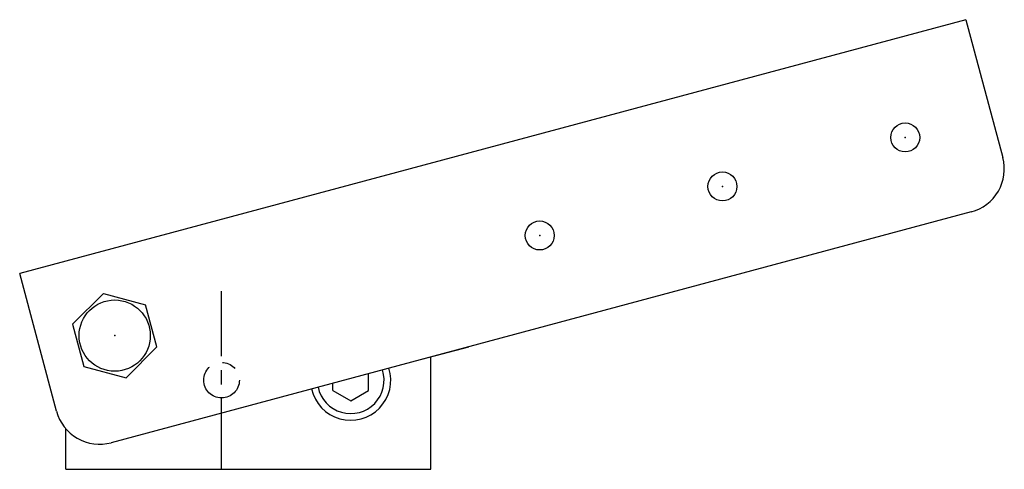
# Model space of a CAD drawing. Header units: millimetres. Extents: x -45 to 176, y -40 to 61.
import ezdxf

# ---------------------------------------------------------------- set-up
doc = ezdxf.new("R2010")
doc.units = ezdxf.units.MM
doc.header["$LTSCALE"] = 0.5
doc.header["$MEASUREMENT"] = 0
doc.linetypes.add('CENTER', pattern=[50.8, 31.75, -6.35, 6.35, -6.35])
doc.layers.get('0').update_dxf_attribs({"linetype": 'CONTINUOUS'})
doc.layers.add('Center', color=1, linetype='CENTER')

msp = doc.modelspace()

# ---------------------------------------------------------------- linework, layer by layer
for p, q in [((167.17, 60.89), (-45.34, 3.95)), ((167.17, 60.89), (175.45, 29.98)), ((168.38, 17.74), (-24.81, -34.03)), ((-37.06, -26.96), (-45.34, 3.95)), ((-26.54, -0.52), (-33.48, -7.46)), ((-26.54, -0.52), (-17.06, -3.06)), ((-14.52, -12.54), (-17.06, -3.06)), ((-33.48, -7.46), (-30.94, -16.94)), ((-21.46, -19.48), (-14.52, -12.54)), ((45, -15.32), (55.5, -12.51)), ((47, -40), (47, -14.79)), ((-30.94, -16.94), (-21.46, -19.48)), ((33, -22.31), (33, -18.54)), ((25, -22.31), (25, -20.64)), ((25, -22.31), (29, -24.62)), ((29, -24.62), (33, -22.31)), ((-35, -40), (-35, -30.86)), ((-35, -40), (47, -40))]:
    msp.add_line(p, q)
for centre, radius in [((153.54, 34.47), 3.25), ((112.49, 23.47), 3.25), ((71.44, 12.47), 3.25), ((-24, -10), 8)]:
    msp.add_circle(centre, radius)
for centre, radius, start, end in [((165.79, 27.4), 10, 285, 15.0006), ((29, -20), 9, 192.6018, 17.3984), ((29, -20), 7.5, 192.121, 17.8791), ((-27.4, -24.37), 10, 194.9978, 285.0001)]:
    msp.add_arc(centre, radius, start, end)
for p in [(153.54, 34.47), (112.49, 23.47), (71.44, 12.47), (-24, -10)]:
    msp.add_point(p)
at = {"layer": 'Center'}
msp.add_line((0, -40), (0, 0), dxfattribs=at)
msp.add_circle((0, -20), 4, dxfattribs=at)

doc.saveas('drawing.dxf')
